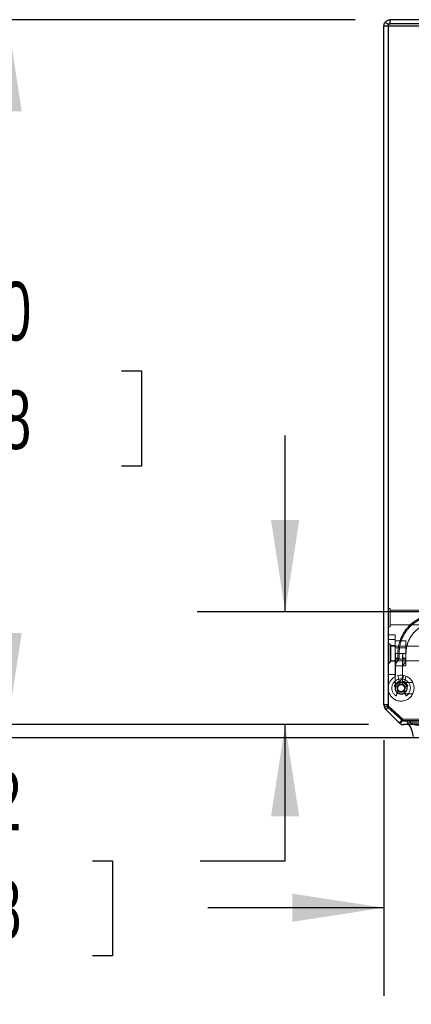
# Model space of a CAD drawing. Header units: inches. Extents: x 0.2 to 10.7, y 0.2 to 7.9.
# Tile 65 of 104: x 2.412 to 2.968, y 6.497 to 7.893. Entities that reach past the tile are written whole.
import ezdxf

# ---------------------------------------------------------------- set-up
doc = ezdxf.new("R2010")
doc.units = ezdxf.units.IN
doc.header["$MEASUREMENT"] = 0
doc.linetypes.add('HIDDEN', pattern=[0.075, 0.05, -0.025])
doc.layers.add('DIMENSIONS', color=140, linetype='Continuous')
doc.layers.add('TEXT', color=140, linetype='Continuous')
doc.styles.add('SLDTEXTSTYLE0', font='TXT', dxfattribs={"width": 0.7})
doc.dimstyles.new('SLDDIMSTYLE1', dxfattribs={"dimtxt": 0.084961, "dimasz": 0.13, "dimexe": 0, "dimexo": 0.0625, "dimgap": 0.02124, "dimtad": 0, "dimtih": 1, "dimtoh": 1, "dimlfac": 12, "dimrnd": 1e-09, "dimzin": 12, "dimdsep": 46, "dimtxsty": 'SLDTEXTSTYLE0', "dimsah": 1, "dimcen": 0.09, "dimadec": 0, "dimazin": 3, "dimtfac": 1, "dimtmove": 0, "dimatfit": 0, "dimfxl": 0, "dimfrac": 2, "dimtolj": 1, "dimtzin": 12, "dimarcsym": 0})
doc.dimstyles.new('SLDDIMSTYLE2', dxfattribs={"dimtxt": 0.084961, "dimasz": 0.13, "dimexe": 0, "dimexo": 0.0625, "dimgap": 0.02124, "dimtad": 0, "dimtih": 1, "dimtoh": 1, "dimlfac": 12, "dimrnd": 1e-09, "dimzin": 4, "dimdsep": 46, "dimtxsty": 'SLDTEXTSTYLE0', "dimsah": 1, "dimcen": 0.09, "dimadec": 0, "dimazin": 1, "dimtfac": 1, "dimtofl": 0, "dimtmove": 0, "dimatfit": 3, "dimfxl": 0, "dimfrac": 2, "dimtolj": 1, "dimtzin": 12, "dimarcsym": 0})

# ---------------------------------------------------------------- blocks, each defined once
blk = doc.blocks.new('_D_2')
at = {"layer": 'DIMENSIONS'}
for p, q in [((2.7889, 7.0533), (2.7889, 7.3033)), ((2.9547, 7.0533), (2.6639, 7.0533)), ((2.9072, 6.8932), (2.6639, 6.8932)), ((2.7889, 6.7002), (2.7889, 6.8932)), ((2.2628, 6.7002), (2.2343, 6.7002)), ((2.2343, 6.7002), (2.2343, 6.5651)), ((2.5153, 6.7002), (2.5438, 6.7002)), ((2.5438, 6.7002), (2.5438, 6.5651)), ((2.6685, 6.7002), (2.7889, 6.7002)), ((2.2343, 6.5651), (2.2628, 6.5651)), ((2.5438, 6.5651), (2.5153, 6.5651))]:
    blk.add_line(p, q, dxfattribs=at)
for points in [[(2.7889, 7.0533), (2.8089, 7.1833), (2.7689, 7.1833)], [(2.7889, 6.8932), (2.7689, 6.7632), (2.8089, 6.7632)]]:
    blk.add_solid(points, dxfattribs=at)
at = {"layer": 'DIMENSIONS', "char_height": 0.08333, "attachment_point": 1, "style": 'SLDTEXTSTYLE0'}
for s, insert in [('1.92', (2.2628, 6.8266)), ('48.8', (2.2628, 6.6726))]:
    blk.add_mtext(s, dxfattribs=dict(at, insert=insert))
blk = doc.blocks.new('_D_3')
at = {"layer": 'DIMENSIONS'}
for p, q in [((2.9291, 6.8713), (2.9291, 6.5085)), ((3.0637, 6.7982), (3.0637, 6.5085)), ((2.9291, 6.6335), (2.6791, 6.6335)), ((3.0637, 6.6335), (3.2941, 6.6335)), ((3.4093, 6.6335), (3.3807, 6.6335)), ((3.3807, 6.6335), (3.3807, 6.4985)), ((3.6617, 6.6335), (3.6903, 6.6335)), ((3.6903, 6.6335), (3.6903, 6.4985)), ((3.3807, 6.4985), (3.4093, 6.4985)), ((3.6903, 6.4985), (3.6617, 6.4985))]:
    blk.add_line(p, q, dxfattribs=at)
for points in [[(2.9291, 6.6335), (2.7991, 6.6535), (2.7991, 6.6135)], [(3.0637, 6.6335), (3.1937, 6.6135), (3.1937, 6.6535)]]:
    blk.add_solid(points, dxfattribs=at)
at = {"layer": 'DIMENSIONS', "char_height": 0.08333, "attachment_point": 1, "style": 'SLDTEXTSTYLE0'}
for s, insert in [('1.62', (3.4093, 6.7599)), ('41.0', (3.4093, 6.6059))]:
    blk.add_mtext(s, dxfattribs=dict(at, insert=insert))
blk = doc.blocks.new('_D_4')
at = {"layer": 'DIMENSIONS'}
for p, q in [((2.8881, 7.8932), (2.27, 7.8932)), ((2.395, 7.8932), (2.395, 7.5491)), ((2.2334, 7.395), (2.2049, 7.395)), ((2.2049, 7.395), (2.2049, 7.26)), ((2.5565, 7.395), (2.5851, 7.395)), ((2.5851, 7.395), (2.5851, 7.26)), ((2.2049, 7.26), (2.2334, 7.26)), ((2.5851, 7.26), (2.5565, 7.26)), ((2.395, 6.8932), (2.395, 7.241)), ((2.9072, 6.8932), (2.27, 6.8932))]:
    blk.add_line(p, q, dxfattribs=at)
for points in [[(2.395, 7.8932), (2.375, 7.7632), (2.415, 7.7632)], [(2.395, 6.8932), (2.415, 7.0232), (2.375, 7.0232)]]:
    blk.add_solid(points, dxfattribs=at)
at = {"layer": 'DIMENSIONS', "char_height": 0.08333, "attachment_point": 1, "style": 'SLDTEXTSTYLE0'}
for s, insert in [('12.00', (2.2334, 7.5215)), ('304.8', (2.2334, 7.3674))]:
    blk.add_mtext(s, dxfattribs=dict(at, insert=insert))

msp = doc.modelspace()

# ---------------------------------------------------------------- linework, layer by layer
at = {"color": 7, "linetype": 'Continuous', "lineweight": 25}
for p, q in [((2.9381312, 7.8872308), (2.9381312, 7.8932308)), ((4.5897978, 7.8932308), (2.9381312, 7.8932308)), ((2.9351312, 7.8842308), (2.9291312, 7.8842308)), ((2.9291312, 6.9213068), (2.9291312, 7.8842308)), ((2.9351312, 7.8863776), (2.9308121, 7.8894683)), ((2.9351312, 7.8872019), (2.9351312, 7.8846951)), ((2.9351312, 7.8846951), (4.5897978, 7.8846951)), ((2.9351312, 7.8846951), (2.9351312, 6.9173087)), ((4.5897978, 7.8872308), (2.9381312, 7.8872308)), ((2.9351312, 6.9213068), (2.9291312, 6.9213068)), ((2.9351312, 6.9200642), (2.9298162, 6.9178626)), ((2.9351312, 6.9183068), (2.9317672, 6.9149428)), ((2.9508432, 6.8958669), (2.9317672, 6.9149428)), ((2.9351312, 6.9173087), (2.9559645, 6.8984273)), ((2.9546211, 6.8996448), (2.9508432, 6.8958669)), ((2.9550586, 6.8992482), (2.9519467, 6.8949282)), ((2.9559645, 6.8984273), (3.0326312, 6.8984273)), ((3.0302145, 6.8932308), (2.9572071, 6.8932308))]:
    msp.add_line(p, q, dxfattribs=at)
at = {"color": 7, "linetype": 'HIDDEN', "lineweight": 18}
for p, q in [((2.9351312, 7.8872308), (2.9351312, 7.8872019)), ((2.9351312, 7.8872308), (2.9381312, 7.8872308)), ((2.9356915, 7.8859767), (2.9351312, 7.8863776)), ((2.9377353, 7.058085), (2.9351312, 7.058085)), ((2.9377353, 7.0320433), (2.9377353, 7.058085)), ((2.9872145, 7.0554808), (2.9377353, 7.0554808)), ((2.9351312, 7.0320433), (2.9377353, 7.0320433)), ((2.9377353, 7.0346475), (2.9872145, 7.0346475)), ((2.9351312, 7.0204775), (2.9449737, 7.0204775)), ((2.9351312, 7.0139159), (2.9449737, 7.0139159)), ((2.9449737, 7.0139159), (2.9351312, 7.0139159)), ((2.9351312, 7.0139159), (2.9449737, 7.0139159)), ((2.9449737, 7.0139159), (2.9351312, 7.0139159)), ((2.9449737, 7.0204775), (2.9449737, 7.0139159)), ((2.9449737, 7.0139159), (2.9449737, 6.9450182)), ((2.9449737, 7.0119808), (2.9603903, 7.0119808)), ((2.9603903, 6.9942308), (2.9603903, 7.0119808)), ((2.9390682, 7.0053857), (2.9351312, 7.0093227)), ((2.9377353, 7.0072517), (2.9351312, 7.0072517)), ((2.9377353, 6.98121), (2.9377353, 7.0072517)), ((2.9872145, 7.0046475), (2.9377353, 7.0046475)), ((2.9390682, 7.0053857), (2.9390682, 6.983076)), ((2.9449737, 7.0053857), (2.9390682, 7.0053857)), ((2.9603903, 7.0023933), (2.9449737, 7.0023933)), ((2.9377353, 6.9838142), (2.9872145, 6.9838142)), ((2.9449737, 6.9942308), (2.9603903, 6.9942308)), ((2.9449737, 6.9860683), (2.9603903, 6.9860683)), ((2.9456298, 6.9635775), (2.9456298, 6.9942308)), ((2.9456298, 6.9876691), (2.9456298, 6.9942308)), ((2.9456298, 6.9942308), (2.9456298, 6.9876691)), ((2.9456298, 6.9876691), (2.9489167, 6.9876691)), ((2.9456298, 6.9876691), (2.9489167, 6.9876691)), ((2.9456298, 6.9876691), (2.9489167, 6.9876691)), ((2.9456298, 6.9876691), (2.9489167, 6.9876691)), ((2.9456298, 6.9876691), (2.9489167, 6.9876691)), ((2.9456298, 6.9876691), (2.9489167, 6.9876691)), ((2.9456298, 6.9876691), (2.9489167, 6.9876691)), ((2.9456298, 6.9876691), (2.9489167, 6.9876691)), ((2.9489167, 6.9942308), (2.9489167, 6.9876691)), ((2.9489167, 6.9876691), (2.9489167, 6.9942308)), ((2.9489167, 6.9942308), (2.9489167, 6.9876691)), ((2.9489167, 6.9876691), (2.9489167, 6.9942308)), ((2.9489167, 6.9942308), (2.9489167, 6.9876691)), ((2.9489167, 6.9876691), (2.9489167, 6.9942308)), ((2.9489167, 6.9942308), (2.9489167, 6.9876691)), ((2.9489167, 6.9876691), (2.9489167, 6.9942308)), ((2.9505511, 6.9876691), (2.9505511, 6.9942308)), ((2.9554724, 6.9942308), (2.9554724, 6.9635775)), ((2.9554724, 6.9942308), (2.9554724, 6.9876691)), ((2.9554724, 6.9876691), (2.9559635, 6.9876691)), ((2.9554724, 6.9876691), (2.9559635, 6.9876691)), ((2.9554724, 6.9876691), (2.9559635, 6.9876691)), ((2.9554724, 6.9876691), (2.9559635, 6.9876691)), ((2.9554724, 6.9876691), (2.9559635, 6.9876691)), ((2.9554724, 6.9876691), (2.9559635, 6.9876691)), ((2.9554724, 6.9876691), (2.9559635, 6.9876691)), ((2.9554724, 6.9876691), (2.9559635, 6.9876691)), ((2.9559635, 6.9942308), (2.9559635, 6.9876691)), ((2.9559635, 6.9876691), (2.9559635, 6.9942308)), ((2.9559635, 6.9942308), (2.9559635, 6.9876691)), ((2.9559635, 6.9876691), (2.9559635, 6.9942308)), ((2.9559635, 6.9942308), (2.9559635, 6.9876691)), ((2.9559635, 6.9876691), (2.9559635, 6.9942308)), ((2.9559635, 6.9942308), (2.9559635, 6.9876691)), ((2.9559635, 6.9876691), (2.9559635, 6.9942308)), ((2.9602441, 6.9876691), (2.9601003, 6.9876691)), ((2.9602441, 6.9876691), (2.9601003, 6.9876691)), ((2.9602441, 6.9876691), (2.9601003, 6.9876691)), ((2.9603892, 6.9876691), (2.9603892, 6.9942308)), ((2.9603903, 6.9764808), (2.9603903, 6.9942308)), ((2.9351312, 6.979139), (2.9390682, 6.983076)), ((2.9351312, 6.98121), (2.9377353, 6.98121)), ((2.9390682, 6.983076), (2.9449737, 6.983076)), ((2.9449737, 6.9764808), (2.9603903, 6.9764808)), ((2.9449737, 6.9644053), (2.9351312, 6.9644053)), ((2.9487486, 6.9627649), (2.9512961, 6.9532577)), ((2.9571128, 6.963033), (2.9551794, 6.9533822)), ((2.9602717, 6.962099), (2.9582675, 6.9520944)), ((2.9582675, 6.9520944), (2.9602717, 6.962099)), ((2.9602717, 6.962099), (2.9582675, 6.9520944)), ((2.9582675, 6.9520944), (2.9602717, 6.962099)), ((2.9473568, 6.9466653), (2.9446532, 6.9473898)), ((2.9469471, 6.9346961), (2.9485276, 6.9418132)), ((2.9512961, 6.9532577), (2.9518568, 6.9511653)), ((2.9699081, 6.9532203), (2.9535039, 6.9532203)), ((2.955151, 6.9511653), (2.9558754, 6.9538689)), ((2.9584801, 6.9418132), (2.9600606, 6.9346961)), ((2.9623545, 6.9473898), (2.9596509, 6.9466653)), ((2.9535039, 6.9368161), (2.9699081, 6.9368161)), ((2.9353595, 6.9201587), (2.9351312, 6.9200642)), ((2.9559645, 6.900963), (2.9351312, 6.9198444)), ((2.9360098, 6.9191855), (2.9351312, 6.9183068)), ((2.9550848, 6.9001085), (2.9360089, 6.9191845)), ((2.9550858, 6.9001095), (2.9360098, 6.9191855)), ((2.9550858, 6.9001095), (2.9546211, 6.8996448)), ((2.9554536, 6.8997966), (2.9550586, 6.8992482)), ((2.9559645, 6.8984273), (2.9559645, 6.900963)), ((2.9559645, 6.900963), (3.0326312, 6.900963)), ((2.9572071, 6.8992308), (2.9572038, 6.8992308)), ((3.0302145, 6.8992308), (2.9572071, 6.8992308)), ((2.9627531, 6.8956126), (3.0302145, 6.8956126)), ((2.9627531, 6.8956126), (2.9644411, 6.8932308))]:
    msp.add_line(p, q, dxfattribs=at)
at = {"color": 7, "linetype": 'HIDDEN', "lineweight": 18, "flags": 128}
msp.add_lwpolyline([(4.5619759, 6.8990486), (3.7751073, 6.899049), (2.9629249, 6.8990486)], dxfattribs=at)
at = {"color": 7, "linetype": 'HIDDEN', "lineweight": 18}
for radius in [0.0082021, 0.0057415, 0.0049213]:
    msp.add_circle((2.9535039, 6.9450182), radius, dxfattribs=at)
for centre, radius, start, end in [((3.004685, 6.9942308), 0.0590551, 0, 180), ((3.004685, 6.9942308), 0.0492126, 0, 180), ((2.9554724, 6.9766654), 0.0098425, 131.7633977, 180), ((2.9571128, 6.9759547), 0.0016404, 134.4762724, 180), ((2.9535039, 6.9450182), 0.0183727, 180, 105), ((2.9535039, 6.9450182), 0.0183727, 121.007583, 180), ((2.9535039, 6.9450182), 0.0131234, 305.2609148, 234.7390852), ((2.942349, 6.9635775), 0.0032808, 301.007583, 0), ((2.942349, 6.9635775), 0.0131234, 301.007583, 0), ((2.944823, 6.9480236), 0.0006562, 160.9039562, 255), ((2.9535039, 6.9450182), 0.0098425, 109.0960438, 160.9039562), ((2.9535039, 6.9450182), 0.0085302, 180, 105), ((2.9535039, 6.9450182), 0.0085302, 121.007583, 180), ((2.947187, 6.9460315), 0.0006562, 350.8868421, 75), ((2.947887, 6.9419554), 0.0006562, 347.4795372, 28.6032637), ((2.9504985, 6.9536991), 0.0006562, 15, 109.0960438), ((2.9524906, 6.9513351), 0.0006562, 195, 279.1131579), ((2.9545171, 6.9513351), 0.0006562, 260.8868421, 345), ((2.9565092, 6.9536991), 0.0006562, 70.9039562, 165), ((2.9535039, 6.9450182), 0.0098425, 19.0960438, 70.9039562), ((2.9591207, 6.9419554), 0.0006562, 151.3967363, 192.5204628), ((2.9598207, 6.9460315), 0.0006562, 105, 189.1131579), ((2.9621847, 6.9480236), 0.0006562, 285, 19.0960438), ((2.9463065, 6.9348384), 0.0006562, 234.7390852, 347.4795372), ((2.9607012, 6.9348384), 0.0006562, 192.5204628, 305.2609148), ((2.9381279, 6.9213035), 0.0029967, 180, 225), ((2.9572038, 6.9022275), 0.0029967, 225, 246.7546438), ((2.9572071, 6.9022308), 0.003, 234.2327715, 270)]:
    msp.add_arc(centre, radius, start, end, dxfattribs=at)
at = {"color": 7, "linetype": 'Continuous', "lineweight": 25}
msp.add_arc((2.9572071, 6.9022308), 0.009, 234.2327715, 270, dxfattribs=at)
for points, knots in [([(2.9308121, 7.8894683), (2.9316411, 7.8906268), (2.9327495, 7.8915838), (2.9352833, 7.8928864), (2.9367066, 7.8932308), (2.9381312, 7.8932308)], [0, 0, 0, 0, 0.5, 0.5, 1, 1, 1, 1]), ([(2.9291312, 7.8842308), (2.9291312, 7.8851625), (2.929277, 7.886094), (2.9298464, 7.8878682), (2.9302699, 7.8887107), (2.9308121, 7.8894683)], [0, 0, 0, 0, 0.5, 0.5, 1, 1, 1, 1]), ([(2.9372928, 7.8870973), (2.9373368, 7.8871147), (2.9375886, 7.8872143), (2.9378629, 7.8872206), (2.9380892, 7.8872258)], [0, 0, 0, 0, 0.174884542, 1, 1, 1, 1]), ([(2.9644411, 6.8932308), (2.9644949, 6.8931551), (2.9658017, 6.8913156), (2.9678663, 6.887849), (2.9691341, 6.8837124), (2.9695038, 6.8813611), (2.9699861, 6.8795844), (2.9704303, 6.877879), (2.9707562, 6.8766276)], [0, 0, 0, 0, 0.016911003, 0.410629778, 0.703228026, 0.713074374, 0.789446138, 1, 1, 1, 1])]:
    msp.add_open_spline(points, degree=3, knots=knots, dxfattribs=at)
at = {"color": 7, "linetype": 'HIDDEN', "lineweight": 18}
for points in [[(2.9356915, 7.8859767), (2.93533, 7.8854715), (2.9351312, 7.8848519), (2.9351312, 7.8842308)], [(2.9505511, 6.9876691), (2.9505511, 6.9876691), (2.9499417, 6.9876691), (2.9489167, 6.9876691)], [(2.9489167, 6.9876691), (2.9499417, 6.9876691), (2.9505511, 6.9876691), (2.9505511, 6.9876691)], [(2.9505511, 6.9876691), (2.9505511, 6.9876691), (2.9499417, 6.9876691), (2.9489167, 6.9876691)], [(2.9489167, 6.9876691), (2.9499417, 6.9876691), (2.9505511, 6.9876691), (2.9505511, 6.9876691)], [(2.9505511, 6.9876691), (2.9505511, 6.9876691), (2.9499417, 6.9876691), (2.9489167, 6.9876691)], [(2.9489167, 6.9876691), (2.9499417, 6.9876691), (2.9505511, 6.9876691), (2.9505511, 6.9876691)], [(2.9505511, 6.9876691), (2.9505511, 6.9876691), (2.9499417, 6.9876691), (2.9489167, 6.9876691)], [(2.9489167, 6.9876691), (2.9499417, 6.9876691), (2.9505511, 6.9876691), (2.9505511, 6.9876691)], [(2.9603892, 6.9942308), (2.9603892, 6.9942308), (2.9587553, 6.9942308), (2.9559635, 6.9942308)], [(2.9603892, 6.9942308), (2.9603892, 6.9942308), (2.9587553, 6.9942308), (2.9559635, 6.9942308)], [(2.9603892, 6.9876691), (2.9603925, 6.9876691), (2.9596043, 6.9876691), (2.957359, 6.9876691), (2.9559635, 6.9876691)], [(2.9351312, 6.9213068), (2.9351312, 6.9209141), (2.9352092, 6.9205216), (2.9353595, 6.9201587)], [(2.9360098, 6.9191855), (2.9357317, 6.9194636), (2.93551, 6.9197954), (2.9353595, 6.9201587)], [(2.9554536, 6.8997966), (2.9553229, 6.8998908), (2.9551997, 6.8999956), (2.9550858, 6.9001095)]]:
    msp.add_open_spline(points, degree=3, dxfattribs=at)
for points, knots in [([(2.9356915, 7.8859767), (2.9358432, 7.8861593), (2.9361467, 7.8865245), (2.9367051, 7.8869069), (2.9371119, 7.8870387), (2.9372928, 7.8870973)], [0, 0, 0, 0, 0.35705931, 0.714118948, 1, 1, 1, 1]), ([(3.060454, 6.9942308), (3.0604635, 7.0025012), (3.0571848, 7.0169136), (3.0445078, 7.0350363), (3.0268453, 7.047024), (3.004685, 7.0514855), (2.9825246, 7.047024), (2.9648621, 7.0350363), (2.9521851, 7.0169136), (2.9489064, 7.0025012), (2.9489159, 6.9942308)], [4.712414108, 4.712414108, 4.712414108, 4.712414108, 5.157216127, 5.488392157, 5.885803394, 6.283214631, 6.680625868, 7.078037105, 7.409213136, 7.85401516, 7.85401516, 7.85401516, 7.85401516]), ([(2.9489159, 6.9942308), (2.9489064, 7.0025012), (2.9521851, 7.0169136), (2.9648621, 7.0350363), (2.9825246, 7.047024), (3.004685, 7.0514855), (3.0268453, 7.047024), (3.0445078, 7.0350363), (3.0571848, 7.0169136), (3.0604635, 7.0025012), (3.060454, 6.9942308)], [4.712364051, 4.712364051, 4.712364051, 4.712364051, 5.157166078, 5.488342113, 5.885753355, 6.283164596, 6.680575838, 7.07798708, 7.409163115, 7.853965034, 7.853965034, 7.853965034, 7.853965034]), ([(3.060454, 6.9942308), (3.0604635, 7.0025012), (3.0571848, 7.0169136), (3.0445078, 7.0350363), (3.0268453, 7.047024), (3.004685, 7.0514855), (2.9825246, 7.047024), (2.9648621, 7.0350363), (2.9521851, 7.0169136), (2.9489064, 7.0025012), (2.9489159, 6.9942308)], [4.712414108, 4.712414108, 4.712414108, 4.712414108, 5.157216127, 5.488392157, 5.885803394, 6.283214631, 6.680625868, 7.078037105, 7.409213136, 7.85401516, 7.85401516, 7.85401516, 7.85401516]), ([(2.9489159, 6.9942308), (2.9489064, 7.0025012), (2.9521851, 7.0169136), (2.9648621, 7.0350363), (2.9825246, 7.047024), (3.004685, 7.0514855), (3.0268453, 7.047024), (3.0445078, 7.0350363), (3.0571848, 7.0169136), (3.0604635, 7.0025012), (3.060454, 6.9942308)], [4.712364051, 4.712364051, 4.712364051, 4.712364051, 5.157166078, 5.488342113, 5.885753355, 6.283164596, 6.680575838, 7.07798708, 7.409163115, 7.853965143, 7.853965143, 7.853965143, 7.853965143]), ([(3.060454, 6.9942308), (3.0604635, 7.0025012), (3.0571848, 7.0169136), (3.0445078, 7.0350363), (3.0268453, 7.047024), (3.004685, 7.0514855), (2.9825246, 7.047024), (2.9648621, 7.0350363), (2.9521851, 7.0169136), (2.9489064, 7.0025012), (2.9489159, 6.9942308)], [4.712414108, 4.712414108, 4.712414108, 4.712414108, 5.157216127, 5.488392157, 5.885803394, 6.283214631, 6.680625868, 7.078037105, 7.409213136, 7.85401516, 7.85401516, 7.85401516, 7.85401516]), ([(2.9489159, 6.9942308), (2.9489064, 7.0025012), (2.9521851, 7.0169136), (2.9648621, 7.0350363), (2.9825246, 7.047024), (3.004685, 7.0514855), (3.0268453, 7.047024), (3.0445078, 7.0350363), (3.0571848, 7.0169136), (3.0604635, 7.0025012), (3.060454, 6.9942308)], [4.712364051, 4.712364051, 4.712364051, 4.712364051, 5.157166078, 5.488342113, 5.885753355, 6.283164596, 6.680575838, 7.07798708, 7.409163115, 7.853965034, 7.853965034, 7.853965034, 7.853965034]), ([(3.060454, 6.9942308), (3.0604635, 7.0025012), (3.0571848, 7.0169136), (3.0445078, 7.0350363), (3.0268453, 7.047024), (3.004685, 7.0514855), (2.9825246, 7.047024), (2.9648621, 7.0350363), (2.9521851, 7.0169136), (2.9489064, 7.0025012), (2.9489159, 6.9942308)], [4.712414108, 4.712414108, 4.712414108, 4.712414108, 5.157216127, 5.488392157, 5.885803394, 6.283214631, 6.680625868, 7.078037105, 7.409213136, 7.85401516, 7.85401516, 7.85401516, 7.85401516]), ([(2.9489159, 6.9942308), (2.9489064, 7.0025012), (2.9521851, 7.0169136), (2.9648621, 7.0350363), (2.9825246, 7.047024), (3.004685, 7.0514855), (3.0268453, 7.047024), (3.0445078, 7.0350363), (3.0571848, 7.0169136), (3.0604635, 7.0025012), (3.060454, 6.9942308)], [4.712364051, 4.712364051, 4.712364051, 4.712364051, 5.157166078, 5.488342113, 5.885753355, 6.283164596, 6.680575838, 7.07798708, 7.409163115, 7.853965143, 7.853965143, 7.853965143, 7.853965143]), ([(2.9506733, 6.9942172), (2.9509268, 6.9985789), (2.9514287, 7.007216), (2.9560575, 7.0189671), (2.9624067, 7.0286354), (2.9697012, 7.0359092), (2.9770861, 7.0410442), (2.9840092, 7.0444287), (2.9902986, 7.0465331), (2.9965632, 7.0478755), (3.0036086, 7.0485395), (3.0120167, 7.0481183), (3.0215926, 7.0460119), (3.0318601, 7.0415434), (3.0420495, 7.0341456), (3.0493717, 7.0254151), (3.0540528, 7.01689), (3.0567821, 7.0095692), (3.0585337, 7.0019237), (3.0586792, 6.9967172), (3.0587488, 6.9942267)], [0, 0, 0, 0, 0.076772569, 0.152025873, 0.219793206, 0.280051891, 0.332803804, 0.378028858, 0.41573246, 0.449702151, 0.491022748, 0.540403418, 0.597844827, 0.663318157, 0.736840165, 0.81838403, 0.86226343, 0.908156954, 0.956068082, 1, 1, 1, 1]), ([(2.9603892, 6.9942308), (2.960675, 6.9980515), (2.9612207, 7.0053472), (2.9652225, 7.0151052), (2.9705139, 7.0228884), (2.9765291, 7.0287205), (2.9825904, 7.032818), (2.9882543, 7.0355017), (2.993389, 7.0371548), (2.9984962, 7.038192), (3.0042327, 7.0386742), (3.0110688, 7.0382686), (3.0188432, 7.0364908), (3.0271686, 7.032798), (3.0354184, 7.0267296), (3.0427116, 7.0179843), (3.0469055, 7.0086714), (3.0487958, 7.0002107), (3.048913, 6.9956985), (3.0489728, 6.9933959)], [0, 0, 0, 0, 0.081792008, 0.156182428, 0.223169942, 0.28273254, 0.334871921, 0.379568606, 0.416827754, 0.450406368, 0.491253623, 0.540064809, 0.596840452, 0.661552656, 0.734217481, 0.814808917, 0.903310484, 0.950659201, 1, 1, 1, 1]), ([(2.9489167, 6.9876691), (2.9489167, 6.9871898), (2.9489167, 6.9867106), (2.9489167, 6.9858248), (2.9489167, 6.9854185), (2.9489167, 6.9847406), (2.9489167, 6.9844691), (2.9489167, 6.9841022), (2.9489167, 6.9840069), (2.9489167, 6.9840069), (2.9489167, 6.9841022), (2.9489167, 6.9844691), (2.9489167, 6.9847406), (2.9489167, 6.9854185), (2.9489167, 6.9858248), (2.9489167, 6.9867106), (2.9489167, 6.9871898), (2.9489167, 6.9876691)], [0, 0, 0, 0, 0.125, 0.125, 0.25, 0.25, 0.375, 0.375, 0.5, 0.5, 0.625, 0.625, 0.75, 0.75, 0.875, 0.875, 1, 1, 1, 1]), ([(2.9489167, 6.9876691), (2.9489167, 6.9871898), (2.9489167, 6.9867106), (2.9489167, 6.9858248), (2.9489167, 6.9854185), (2.9489167, 6.9847406), (2.9489167, 6.9844691), (2.9489167, 6.9841022), (2.9489167, 6.9840069), (2.9489167, 6.9840069), (2.9489167, 6.9841022), (2.9489167, 6.9844691), (2.9489167, 6.9847406), (2.9489167, 6.9854185), (2.9489167, 6.9858248), (2.9489167, 6.9867106), (2.9489167, 6.9871898), (2.9489167, 6.9876691)], [0, 0, 0, 0, 0.125, 0.125, 0.25, 0.25, 0.375, 0.375, 0.5, 0.5, 0.625, 0.625, 0.75, 0.75, 0.875, 0.875, 1, 1, 1, 1]), ([(2.9489167, 6.9876691), (2.9489167, 6.9871898), (2.9489167, 6.9867106), (2.9489167, 6.9858248), (2.9489167, 6.9854185), (2.9489167, 6.9847406), (2.9489167, 6.9844691), (2.9489167, 6.9841022), (2.9489167, 6.9840069), (2.9489167, 6.9840069), (2.9489167, 6.9841022), (2.9489167, 6.9844691), (2.9489167, 6.9847406), (2.9489167, 6.9854185), (2.9489167, 6.9858248), (2.9489167, 6.9867106), (2.9489167, 6.9871898), (2.9489167, 6.9876691)], [0, 0, 0, 0, 0.125, 0.125, 0.25, 0.25, 0.375, 0.375, 0.5, 0.5, 0.625, 0.625, 0.75, 0.75, 0.875, 0.875, 1, 1, 1, 1]), ([(2.9489167, 6.9876691), (2.9489167, 6.9871898), (2.9489167, 6.9867106), (2.9489167, 6.9858248), (2.9489167, 6.9854185), (2.9489167, 6.9847406), (2.9489167, 6.9844691), (2.9489167, 6.9841022), (2.9489167, 6.9840069), (2.9489167, 6.9840069), (2.9489167, 6.9841022), (2.9489167, 6.9844691), (2.9489167, 6.9847406), (2.9489167, 6.9854185), (2.9489167, 6.9858248), (2.9489167, 6.9867106), (2.9489167, 6.9871898), (2.9489167, 6.9876691)], [0, 0, 0, 0, 0.125, 0.125, 0.25, 0.25, 0.375, 0.375, 0.5, 0.5, 0.625, 0.625, 0.75, 0.75, 0.875, 0.875, 1, 1, 1, 1]), ([(2.9489167, 6.9840069), (2.9491584, 6.9842523), (2.9496425, 6.9847435), (2.9501462, 6.9856536), (2.9504855, 6.9866368), (2.9505292, 6.9873253), (2.9505511, 6.9876691)], [0, 0, 0, 0, 0.249672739, 0.499891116, 0.750214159, 1, 1, 1, 1]), ([(2.9559635, 6.9876691), (2.9559635, 6.9848976), (2.9559635, 6.9808), (2.9559635, 6.9776744), (2.9559635, 6.9768506), (2.9559635, 6.9776744), (2.9559635, 6.9808), (2.9559635, 6.9848976), (2.9559635, 6.9876691)], [6.283185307, 6.283185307, 6.283185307, 6.283185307, 7.06858347, 7.461282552, 7.853981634, 8.246680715, 8.639379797, 9.424777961, 9.424777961, 9.424777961, 9.424777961]), ([(2.9559635, 6.9876691), (2.9559635, 6.9848976), (2.9559635, 6.9808), (2.9559635, 6.9776744), (2.9559635, 6.9768506), (2.9559635, 6.9776744), (2.9559635, 6.9808), (2.9559635, 6.9848976), (2.9559635, 6.9876691)], [6.283185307, 6.283185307, 6.283185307, 6.283185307, 7.06858347, 7.461282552, 7.853981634, 8.246680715, 8.639379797, 9.424777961, 9.424777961, 9.424777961, 9.424777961]), ([(2.9559635, 6.9876691), (2.9559635, 6.9848976), (2.9559635, 6.9808), (2.9559635, 6.9776744), (2.9559635, 6.9768506), (2.9559635, 6.9776744), (2.9559635, 6.9808), (2.9559635, 6.9848976), (2.9559635, 6.9876691)], [6.283185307, 6.283185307, 6.283185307, 6.283185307, 7.06858347, 7.461282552, 7.853981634, 8.246680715, 8.639379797, 9.424777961, 9.424777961, 9.424777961, 9.424777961]), ([(2.9559635, 6.9876691), (2.9559635, 6.9848976), (2.9559635, 6.9808), (2.9559635, 6.9776744), (2.9559635, 6.9768506), (2.9559635, 6.9776744), (2.9559635, 6.9808), (2.9559635, 6.9848976), (2.9559635, 6.9876691)], [6.283185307, 6.283185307, 6.283185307, 6.283185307, 7.06858347, 7.461282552, 7.853981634, 8.246680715, 8.639379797, 9.424777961, 9.424777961, 9.424777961, 9.424777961]), ([(2.9559635, 6.9771252), (2.9566225, 6.9778515), (2.9579403, 6.9793039), (2.9593188, 6.9819183), (2.9602236, 6.9847325), (2.960334, 6.9866901), (2.9603892, 6.9876691)], [0, 0, 0, 0, 0.250063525, 0.500091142, 0.749970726, 1, 1, 1, 1]), ([(2.9559635, 6.9876691), (2.9566235, 6.9876691), (2.9579433, 6.9876691), (2.9593067, 6.9876691), (2.9601078, 6.9876691), (2.9602101, 6.9876691), (2.9602441, 6.9876691)], [0, 0, 0, 0, 0.2859748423, 0.5719086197, 0.8576731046, 1, 1, 1, 1]), ([(2.9559635, 6.9876691), (2.9566187, 6.9876691), (2.9579292, 6.9876691), (2.9592787, 6.9876691), (2.9597399, 6.9876691), (2.9599481, 6.9876691)], [0, 0, 0, 0, 0.354318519, 0.70858616, 1, 1, 1, 1]), ([(2.9599481, 6.9876691), (2.9597399, 6.9876691), (2.9592787, 6.9876691), (2.9579292, 6.9876691), (2.9566187, 6.9876691), (2.9559635, 6.9876691)], [0, 0, 0, 0, 0.29141384, 0.645681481, 1, 1, 1, 1]), ([(2.9559635, 6.9876691), (2.9566187, 6.9876691), (2.9579292, 6.9876691), (2.9592787, 6.9876691), (2.9597399, 6.9876691), (2.9599481, 6.9876691)], [0, 0, 0, 0, 0.354318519, 0.70858616, 1, 1, 1, 1]), ([(2.9599481, 6.9876691), (2.9597399, 6.9876691), (2.9592787, 6.9876691), (2.9579292, 6.9876691), (2.9566187, 6.9876691), (2.9559635, 6.9876691)], [0, 0, 0, 0, 0.29141384, 0.645681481, 1, 1, 1, 1]), ([(2.9559635, 6.9876691), (2.9566187, 6.9876691), (2.9579292, 6.9876691), (2.9592787, 6.9876691), (2.9597399, 6.9876691), (2.9599481, 6.9876691)], [0, 0, 0, 0, 0.354318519, 0.70858616, 1, 1, 1, 1]), ([(2.9599481, 6.9876691), (2.9597399, 6.9876691), (2.9592787, 6.9876691), (2.9579292, 6.9876691), (2.9566187, 6.9876691), (2.9559635, 6.9876691)], [0, 0, 0, 0, 0.29141384, 0.645681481, 1, 1, 1, 1]), ([(2.9603892, 6.9876691), (2.9603885, 6.9875916), (2.960387, 6.9874337), (2.9603724, 6.9873639), (2.9603495, 6.9874285), (2.9603279, 6.9875867), (2.9603167, 6.9876691)], [0, 0, 0, 0, 0.229605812, 0.467921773, 0.722904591, 1, 1, 1, 1]), ([(3.0083512, 6.8911903), (3.0084516, 6.8914303), (3.0086341, 6.8918664), (3.0088497, 6.8924781), (3.0089895, 6.8929735), (3.0090584, 6.8933926), (3.0090868, 6.8937636), (3.00905, 6.8941282), (3.0089355, 6.8944714), (3.0087455, 6.8947755), (3.0084359, 6.895037), (3.0079993, 6.8952798), (3.0073964, 6.8953743), (3.0067638, 6.8950948), (3.0061148, 6.8945459), (3.0054259, 6.8938047), (3.0046477, 6.8929819), (3.0039501, 6.8922508), (3.0032281, 6.8915935), (3.0024095, 6.8909656), (3.0013823, 6.8903074), (3.000176, 6.8896984), (2.9990219, 6.8892311), (2.9980837, 6.8889474), (2.9974878, 6.8888717), (2.9971311, 6.8889954), (2.9969338, 6.8891708), (2.9968057, 6.889406), (2.9967483, 6.8896874), (2.9967269, 6.8900214), (2.9967387, 6.8904281), (2.9968258, 6.8909867), (2.9969783, 6.8917883), (2.9971698, 6.8926685), (2.9973389, 6.8934989), (2.9974334, 6.8941382), (2.9974729, 6.8946688), (2.9974663, 6.895099), (2.9973754, 6.8954544), (2.9972059, 6.8957564), (2.9969771, 6.8959343), (2.99662, 6.8960606), (2.9960216, 6.8960716), (2.9952265, 6.895814), (2.9943814, 6.8952621), (2.9936073, 6.8945675), (2.9928511, 6.8937402), (2.9921197, 6.8927972), (2.9914139, 6.8917385), (2.9908286, 6.8907559), (2.9904171, 6.8899242), (2.9901443, 6.8894842), (2.9899635, 6.8892719), (2.9897767, 6.8891452), (2.9895368, 6.8890179), (2.9891852, 6.8889145), (2.9886144, 6.8889096), (2.9878989, 6.8891823), (2.9871463, 6.8897508), (2.9864432, 6.8905196), (2.9857696, 6.8915028), (2.9852125, 6.89258), (2.9847704, 6.8935557), (2.9844323, 6.8942566), (2.9841716, 6.8947482), (2.9839097, 6.895173), (2.9835908, 6.8955809), (2.983187, 6.8960137), (2.9827357, 6.8964024), (2.9822539, 6.896728), (2.9817573, 6.8969855), (2.9812561, 6.8971646), (2.9807362, 6.8972408), (2.9803136, 6.8972097), (2.9800156, 6.8970492), (2.9798658, 6.8968516), (2.9797587, 6.8965976), (2.9796924, 6.8963087), (2.9796585, 6.8960435), (2.979688, 6.8957155), (2.979718, 6.8952259), (2.9797742, 6.8946138), (2.9797999, 6.8939993), (2.9797527, 6.8935087), (2.9796335, 6.8930594), (2.9792599, 6.892648), (2.9787048, 6.8924385), (2.9780403, 6.8923548), (2.9773544, 6.8923554), (2.9766738, 6.8924136), (2.9759892, 6.8925042), (2.9753019, 6.892612), (2.974205, 6.8927898), (2.972883, 6.8929526), (2.9715398, 6.893307), (2.9706003, 6.893715), (2.9699155, 6.8941404), (2.9693091, 6.8946011), (2.968739, 6.8951137), (2.9681864, 6.8956641), (2.9676209, 6.8962147), (2.9666896, 6.8970556), (2.9652709, 6.8979966), (2.9638306, 6.8987398), (2.9628835, 6.899068), (2.9625446, 6.8991648), (2.9623026, 6.8991776), (2.9621203, 6.8991484), (2.9619708, 6.8990684), (2.9618423, 6.8989147), (2.9618161, 6.8985907), (2.9618518, 6.8981867), (2.9619732, 6.8976915), (2.9621623, 6.8971157), (2.9624237, 6.8964019), (2.9626367, 6.8958914), (2.9627531, 6.8956126)], [0, 0, 0, 0, 0.0088730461, 0.0161267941, 0.02174796, 0.0259186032, 0.029875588, 0.033545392, 0.0375494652, 0.0417996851, 0.0462816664, 0.0534196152, 0.0629965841, 0.0732393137, 0.082600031, 0.0972086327, 0.1117944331, 0.1261466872, 0.1368719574, 0.1507998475, 0.1678347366, 0.1875614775, 0.2086080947, 0.2218165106, 0.2309010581, 0.2350736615, 0.2384455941, 0.2411794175, 0.2441498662, 0.2477433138, 0.2518385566, 0.2570824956, 0.2659012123, 0.2782939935, 0.2865189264, 0.2934388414, 0.2991001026, 0.3035105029, 0.3070474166, 0.3109552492, 0.3152941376, 0.3187918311, 0.3274070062, 0.3420059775, 0.3552752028, 0.3690496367, 0.3833209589, 0.3981624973, 0.4136344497, 0.4297745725, 0.4393099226, 0.4453683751, 0.4483669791, 0.4505468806, 0.4543749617, 0.4597943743, 0.4667685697, 0.4800637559, 0.4927991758, 0.5050022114, 0.5198626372, 0.536273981, 0.5475829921, 0.5565626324, 0.5631364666, 0.5674049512, 0.5747428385, 0.5823646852, 0.5902860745, 0.5985304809, 0.6063378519, 0.6141226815, 0.6218981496, 0.6298538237, 0.6328975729, 0.6359322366, 0.6390936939, 0.6423157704, 0.6455564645, 0.6475397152, 0.6527937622, 0.6612459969, 0.6672389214, 0.6724199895, 0.6768135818, 0.682654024, 0.6923838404, 0.7026450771, 0.7128268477, 0.7230976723, 0.7334362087, 0.7438265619, 0.7542626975, 0.7831951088, 0.803754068, 0.8158750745, 0.8271342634, 0.8374359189, 0.8467396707, 0.857764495, 0.8680831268, 0.8775727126, 0.9073634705, 0.9387904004, 0.946285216, 0.9513678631, 0.9541619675, 0.9573459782, 0.9596851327, 0.9612900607, 0.964519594, 0.9694227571, 0.9744030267, 0.9811009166, 0.989679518, 1, 1, 1, 1])]:
    msp.add_open_spline(points, degree=3, knots=knots, dxfattribs=at)
at = {"color": 7, "linetype": 'Continuous', "lineweight": 25}
for points in [[(2.9291312, 6.9213068), (2.9291312, 6.9201265), (2.9293645, 6.9189531), (2.9298162, 6.9178626)], [(2.9317672, 6.9149428), (2.9309326, 6.9157774), (2.9302679, 6.9167722), (2.9298162, 6.9178626)], [(2.9519467, 6.8949282), (2.9515544, 6.8952108), (2.951185, 6.895525), (2.9508432, 6.8958669)]]:
    msp.add_open_spline(points, degree=3, dxfattribs=at)
at = {"layer": 'DIMENSIONS'}
msp.add_line((3.004685, 7.0532859), (2.9517457, 7.0532859), dxfattribs=at)
at = {"layer": 'TEXT'}
msp.add_line((0.2083333, 6.875), (8.9583333, 6.875), dxfattribs=at)

# ---------------------------------------------------------------- dimensions: what is measured, and where the dimension line sits
at = {"layer": 'DIMENSIONS'}
for base, p1, p2, dimstyle, picture, middle in [((2.3949726, 7.8932308), (2.9572071, 6.8932308), (2.9381312, 7.8932308), 'SLDDIMSTYLE2', '_D_4', (2.3949726, 7.3950416)), ((2.7889296, 6.8932308), (3.004685, 7.0532859), (2.9572071, 6.8932308), 'SLDDIMSTYLE1', '_D_2', (2.7889296, 6.7001667))]:
    dim = msp.add_linear_dim(base=base, p1=p1, p2=p2, angle=90, dimstyle=dimstyle, dxfattribs=at)
    dim.commit()
    dim.dimension.update_dxf_attribs({"geometry": picture, "text_midpoint": middle, "dimtype": 160})
dim = msp.add_linear_dim(base=(3.0637401, 6.6334906), p1=(2.9291312, 6.9213068), p2=(3.0637401, 6.8482334), dimstyle='SLDDIMSTYLE1', dxfattribs=at)
dim.commit()
dim.dimension.update_dxf_attribs({"geometry": '_D_3', "text_midpoint": (3.5354909, 6.6334906), "dimtype": 160})

doc.saveas('drawing.dxf')
